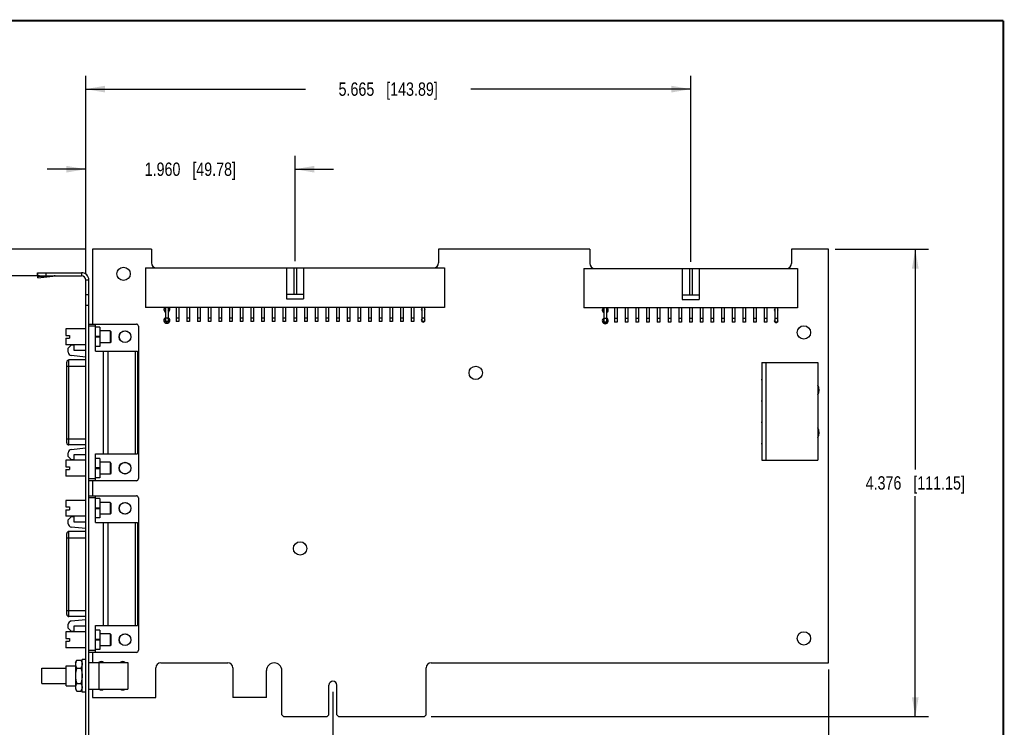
# Model space of a CAD drawing. Header units: inches. Extents: x 0.2 to 16.8, y 0.1 to 10.8.
# Tile 16 of 16: x 7.5 to 16.8, y 4.1 to 10.8. Entities that reach past the tile are written whole.
import ezdxf

# ---------------------------------------------------------------- set-up
doc = ezdxf.new("R2010")
doc.units = ezdxf.units.IN
doc.header["$LTSCALE"] = 0.935
doc.header["$MEASUREMENT"] = 0
doc.layers.get('0').update_dxf_attribs({"linetype": 'CONTINUOUS'})
doc.layers.add('COSMETIC', color=7, linetype='CONTINUOUS')
doc.layers.add('DIMENSIONS', color=7, linetype='CONTINUOUS')
doc.styles.get("Standard").update_dxf_attribs({"font": 'txt', "width": 0.8})
doc.dimstyles.new('DIMSTYLE_1', dxfattribs={"dimtxt": 0.125, "dimasz": 0.18, "dimexe": 0.18, "dimexo": 0.0625, "dimgap": 0.09, "dimtad": 0, "dimtih": 1, "dimtoh": 1, "dimdec": 3, "dimzin": 4, "dimdsep": 46, "dimtxsty": 'STANDARD', "dimblk": '_FILLED', "dimblk1": '_FILLED', "dimblk2": '_FILLED', "dimcen": 0.09, "dimadec": 0, "dimazin": 0, "dimtp": 0.005, "dimtm": 0.005, "dimtfac": 1, "dimtdec": 3, "dimtofl": 0, "dimtmove": 0, "dimatfit": 3, "dimldrblk": '_FILLED', "dimfxl": 1, "dimtolj": 1, "dimtzin": 4, "dimarcsym": 0})

# ---------------------------------------------------------------- blocks, each defined once
blk = doc.blocks.new('_FILLED')
at = {"color": 0, "linetype": 'BYBLOCK'}
blk.add_solid([(0, 0), (-1, 0.174), (-1, -0.174)], dxfattribs=at)
blk = doc.blocks.new('*D0')
at = {"layer": 'DIMENSIONS', "color": 2, "linetype": 'CONTINUOUS'}
for p, q in [((15.1761, 8.6183), (16.0514, 8.6183)), ((15.9264, 8.6183), (15.9264, 6.5553)), ((15.9264, 4.2423), (15.9264, 6.3053)), ((11.3931, 4.2423), (16.0514, 4.2423))]:
    blk.add_line(p, q, dxfattribs=at)
at = {"layer": 'DIMENSIONS', "color": 2, "linetype": 'CONTINUOUS', "xscale": 0.18, "yscale": 0.18, "zscale": 0.18}
for p, rotation in [((15.9264, 8.6183), 90), ((15.9264, 4.2423), 270)]:
    blk.add_blockref('_FILLED', p, dxfattribs=dict(at, rotation=rotation))
at = {"layer": 'DIMENSIONS', "color": 2, "linetype": 'CONTINUOUS', "insert": (15.9264, 6.4928), "char_height": 0.125, "width": 1.425, "attachment_point": 2, "line_spacing_factor": 0.9}
blk.add_mtext('4.376{\\Ftxt.shx;\\W1.000000;\\H0.125000; }[111.15]', dxfattribs=at)
blk = doc.blocks.new('*D1')
at = {"layer": 'DIMENSIONS', "color": 2, "linetype": 'CONTINUOUS'}
for p, q in [((15.1136, 4.6818), (15.1136, 2.6173)), ((8.1586, 3.9778), (8.1586, 2.6173)), ((8.1586, 2.7423), (10.8611, 2.7423)), ((15.1136, 2.7423), (12.4111, 2.7423))]:
    blk.add_line(p, q, dxfattribs=at)
at = {"layer": 'DIMENSIONS', "color": 2, "linetype": 'CONTINUOUS', "xscale": 0.18, "yscale": 0.18, "zscale": 0.18, "rotation": 180}
blk.add_blockref('_FILLED', (8.1586, 2.7423), dxfattribs=at)
at = {"layer": 'DIMENSIONS', "color": 2, "linetype": 'CONTINUOUS', "xscale": 0.18, "yscale": 0.18, "zscale": 0.18}
blk.add_blockref('_FILLED', (15.1136, 2.7423), dxfattribs=at)
at = {"layer": 'DIMENSIONS', "color": 2, "linetype": 'CONTINUOUS', "insert": (11.6361, 2.8048), "char_height": 0.125, "width": 1.425, "attachment_point": 2, "line_spacing_factor": 0.9}
blk.add_mtext('6.955{\\Ftxt.shx;\\W1.000000;\\H0.125000; }[176.66]', dxfattribs=at)
blk = doc.blocks.new('*D2')
at = {"layer": 'DIMENSIONS', "color": 2, "linetype": 'CONTINUOUS'}
for p, q in [((10.4736, 4.4733), (10.4736, 3.3673)), ((8.1586, 3.9778), (8.1586, 3.3673)), ((8.1586, 3.4923), (8.6411, 3.4923)), ((10.4736, 3.4923), (9.9911, 3.4923))]:
    blk.add_line(p, q, dxfattribs=at)
at = {"layer": 'DIMENSIONS', "color": 2, "linetype": 'CONTINUOUS', "xscale": 0.18, "yscale": 0.18, "zscale": 0.18}
for p, rotation in [((8.1586, 3.4923), 180), ((10.4736, 3.4923), 360)]:
    blk.add_blockref('_FILLED', p, dxfattribs=dict(at, rotation=rotation))
at = {"layer": 'DIMENSIONS', "color": 2, "linetype": 'CONTINUOUS', "insert": (9.3161, 3.5548), "char_height": 0.125, "width": 1.225, "attachment_point": 2, "line_spacing_factor": 0.9}
blk.add_mtext('2.315{\\Ftxt.shx;\\W1.000000;\\H0.125000; }[58.8]', dxfattribs=at)
blk = doc.blocks.new('*D3')
at = {"layer": 'DIMENSIONS', "color": 2, "linetype": 'CONTINUOUS'}
for p, q in [((6.9586, 9.0604), (6.7904, 9.0604)), ((6.9586, 8.6183), (6.9586, 9.0604)), ((8.1611, 8.6183), (6.8336, 8.6183)), ((7.7261, 8.3692), (6.8336, 8.3692)), ((6.9586, 8.3692), (6.9586, 8.0092))]:
    blk.add_line(p, q, dxfattribs=at)
at = {"layer": 'DIMENSIONS', "color": 2, "linetype": 'CONTINUOUS', "xscale": 0.18, "yscale": 0.18, "zscale": 0.18}
for p, rotation in [((6.9586, 8.6183), 270), ((6.9586, 8.3692), 90)]:
    blk.add_blockref('_FILLED', p, dxfattribs=dict(at, rotation=rotation))
at = {"layer": 'DIMENSIONS', "color": 2, "linetype": 'CONTINUOUS', "insert": (6.7279, 9.1229), "char_height": 0.125, "width": 1.125, "attachment_point": 3, "line_spacing_factor": 0.9}
blk.add_mtext('.249{\\Ftxt.shx;\\W1.000000;\\H0.125000; }[6.33]', dxfattribs=at)
blk = doc.blocks.new('*D4')
at = {"layer": 'DIMENSIONS', "color": 2, "linetype": 'CONTINUOUS'}
for p, q in [((8.1586, 8.3917), (8.1586, 9.4933)), ((10.1186, 8.5068), (10.1186, 9.4933)), ((8.1586, 9.3683), (7.7986, 9.3683)), ((10.1186, 9.3683), (10.4786, 9.3683))]:
    blk.add_line(p, q, dxfattribs=at)
at = {"layer": 'DIMENSIONS', "color": 2, "linetype": 'CONTINUOUS', "xscale": 0.18, "yscale": 0.18, "zscale": 0.18}
blk.add_blockref('_FILLED', (8.1586, 9.3683), dxfattribs=at)
at = {"layer": 'DIMENSIONS', "color": 2, "linetype": 'CONTINUOUS', "xscale": 0.18, "yscale": 0.18, "zscale": 0.18, "rotation": 180}
blk.add_blockref('_FILLED', (10.1186, 9.3683), dxfattribs=at)
at = {"layer": 'DIMENSIONS', "color": 2, "linetype": 'CONTINUOUS', "insert": (9.1386, 9.4308), "char_height": 0.125, "width": 1.325, "attachment_point": 2, "line_spacing_factor": 0.9}
blk.add_mtext('1.960{\\Ftxt.shx;\\W1.000000;\\H0.125000; }[49.78]', dxfattribs=at)
blk = doc.blocks.new('*D5')
at = {"layer": 'DIMENSIONS', "color": 2, "linetype": 'CONTINUOUS'}
for p, q in [((8.1586, 8.3917), (8.1586, 10.2433)), ((13.8236, 8.5018), (13.8236, 10.2433)), ((8.1586, 10.1183), (10.2161, 10.1183)), ((13.8236, 10.1183), (11.7661, 10.1183))]:
    blk.add_line(p, q, dxfattribs=at)
at = {"layer": 'DIMENSIONS', "color": 2, "linetype": 'CONTINUOUS', "xscale": 0.18, "yscale": 0.18, "zscale": 0.18, "rotation": 180}
blk.add_blockref('_FILLED', (8.1586, 10.1183), dxfattribs=at)
at = {"layer": 'DIMENSIONS', "color": 2, "linetype": 'CONTINUOUS', "xscale": 0.18, "yscale": 0.18, "zscale": 0.18}
blk.add_blockref('_FILLED', (13.8236, 10.1183), dxfattribs=at)
at = {"layer": 'DIMENSIONS', "color": 2, "linetype": 'CONTINUOUS', "insert": (10.9911, 10.1808), "char_height": 0.125, "width": 1.425, "attachment_point": 2, "line_spacing_factor": 0.9}
blk.add_mtext('5.665{\\Ftxt.shx;\\W1.000000;\\H0.125000; }[143.89]', dxfattribs=at)

msp = doc.modelspace()

# ---------------------------------------------------------------- linework, layer by layer
at = {"color": 7, "linetype": 'CONTINUOUS'}
for p, q in [((8.2236, 8.6183), (8.2236, 7.9173)), ((8.7736, 8.6183), (8.2236, 8.6183)), ((8.7736, 8.6183), (8.7736, 8.4913)), ((11.4636, 8.6183), (11.4636, 8.4913)), ((12.8786, 8.6183), (11.4636, 8.6183)), ((12.8786, 8.6183), (12.8786, 8.4863)), ((15.1136, 8.6183), (14.7686, 8.6183)), ((14.7686, 8.6183), (14.7686, 8.4863)), ((15.1136, 4.7443), (15.1136, 8.6183)), ((7.706, 8.3969), (7.7072, 8.3786)), ((7.706, 8.3969), (7.7086, 8.3777)), ((7.7086, 8.3692), (7.7086, 8.3992)), ((7.7086, 8.3992), (8.1186, 8.3992)), ((7.7886, 8.3692), (7.7886, 8.3992)), ((8.1186, 8.3992), (8.1186, 8.3692)), ((8.7186, 8.4443), (8.7186, 8.0743)), ((8.7186, 8.4443), (11.5186, 8.4443)), ((10.0386, 8.4443), (10.0386, 8.1543)), ((10.1061, 8.4443), (10.1061, 8.1943)), ((10.1311, 8.4443), (10.1311, 8.1943)), ((10.1986, 8.4443), (10.1986, 8.1543)), ((11.5186, 8.4443), (11.5186, 8.0743)), ((12.8236, 8.4393), (12.8236, 8.0693)), ((12.8236, 8.4393), (14.8236, 8.4393)), ((13.7436, 8.4393), (13.7436, 8.1493)), ((13.8111, 8.4393), (13.8111, 8.1893)), ((13.8361, 8.4393), (13.8361, 8.1893)), ((13.9036, 8.4393), (13.9036, 8.1493)), ((14.8236, 8.4393), (14.8236, 8.0693)), ((7.7111, 8.3496), (7.7072, 8.3786)), ((8.1886, 8.3292), (8.1586, 8.3292)), ((8.1886, 3.8452), (8.1886, 8.3292)), ((8.1886, 8.1922), (8.1586, 8.1922)), ((10.1986, 8.1943), (10.0386, 8.1943)), ((10.0386, 8.1543), (10.1986, 8.1543)), ((13.9036, 8.1893), (13.7436, 8.1893)), ((13.7436, 8.1493), (13.9036, 8.1493)), ((8.1886, 8.0922), (8.1586, 8.0922)), ((11.5186, 8.0743), (8.7186, 8.0743)), ((8.9061, 8.0743), (8.9061, 7.9418)), ((8.9311, 8.0743), (8.9311, 7.9418)), ((9.0061, 8.0743), (9.0061, 7.9418)), ((9.0311, 8.0743), (9.0311, 7.9418)), ((9.1061, 8.0743), (9.1061, 7.9418)), ((9.1311, 8.0743), (9.1311, 7.9418)), ((9.2061, 8.0743), (9.2061, 7.9418)), ((9.2311, 8.0743), (9.2311, 7.9418)), ((9.3061, 8.0743), (9.3061, 7.9418)), ((9.3311, 8.0743), (9.3311, 7.9418)), ((9.4061, 8.0743), (9.4061, 7.9418)), ((9.4311, 8.0743), (9.4311, 7.9418)), ((9.5061, 8.0743), (9.5061, 7.9418)), ((9.5311, 8.0743), (9.5311, 7.9418)), ((9.6061, 8.0743), (9.6061, 7.9418)), ((9.6311, 8.0743), (9.6311, 7.9418)), ((9.7061, 8.0743), (9.7061, 7.9418)), ((9.7311, 8.0743), (9.7311, 7.9418)), ((9.8061, 8.0743), (9.8061, 7.9418)), ((9.8311, 8.0743), (9.8311, 7.9418)), ((9.9061, 8.0743), (9.9061, 7.9418)), ((9.9311, 8.0743), (9.9311, 7.9418)), ((10.0061, 8.0743), (10.0061, 7.9418)), ((10.0311, 8.0743), (10.0311, 7.9418)), ((10.1061, 8.0743), (10.1061, 7.9418)), ((10.1311, 8.0743), (10.1311, 7.9418)), ((10.2061, 8.0743), (10.2061, 7.9418)), ((10.2311, 8.0743), (10.2311, 7.9418)), ((10.3061, 8.0743), (10.3061, 7.9418)), ((10.3311, 8.0743), (10.3311, 7.9418)), ((10.4061, 8.0743), (10.4061, 7.9418)), ((10.4311, 8.0743), (10.4311, 7.9418)), ((10.5061, 8.0743), (10.5061, 7.9418)), ((10.5311, 8.0743), (10.5311, 7.9418)), ((10.6061, 8.0743), (10.6061, 7.9418)), ((10.6311, 8.0743), (10.6311, 7.9418)), ((10.7061, 8.0743), (10.7061, 7.9418)), ((10.7311, 8.0743), (10.7311, 7.9418)), ((10.8061, 8.0743), (10.8061, 7.9418)), ((10.8311, 8.0743), (10.8311, 7.9418)), ((10.9061, 8.0743), (10.9061, 7.9418)), ((10.9311, 8.0743), (10.9311, 7.9418)), ((11.0061, 8.0743), (11.0061, 7.9418)), ((11.0311, 8.0743), (11.0311, 7.9418)), ((11.1061, 8.0743), (11.1061, 7.9418)), ((11.1311, 8.0743), (11.1311, 7.9418)), ((11.2061, 8.0743), (11.2061, 7.9418)), ((11.2311, 8.0743), (11.2311, 7.9418)), ((11.3061, 8.0743), (11.3061, 7.9418)), ((11.3311, 8.0743), (11.3311, 7.9418)), ((14.8236, 8.0693), (12.8236, 8.0693)), ((13.0111, 8.0693), (13.0111, 7.9368)), ((13.0361, 8.0693), (13.0361, 7.9368)), ((13.1111, 8.0693), (13.1111, 7.9368)), ((13.1361, 8.0693), (13.1361, 7.9368)), ((13.2111, 8.0693), (13.2111, 7.9368)), ((13.2361, 8.0693), (13.2361, 7.9368)), ((13.3111, 8.0693), (13.3111, 7.9368)), ((13.3361, 8.0693), (13.3361, 7.9368)), ((13.4111, 8.0693), (13.4111, 7.9368)), ((13.4361, 8.0693), (13.4361, 7.9368)), ((13.5111, 8.0693), (13.5111, 7.9368)), ((13.5361, 8.0693), (13.5361, 7.9368)), ((13.6111, 8.0693), (13.6111, 7.9368)), ((13.6361, 8.0693), (13.6361, 7.9368)), ((13.7111, 8.0693), (13.7111, 7.9368)), ((13.7361, 8.0693), (13.7361, 7.9368)), ((13.8111, 8.0693), (13.8111, 7.9368)), ((13.8361, 8.0693), (13.8361, 7.9368)), ((13.9111, 8.0693), (13.9111, 7.9368)), ((13.9361, 8.0693), (13.9361, 7.9368)), ((14.0111, 8.0693), (14.0111, 7.9368)), ((14.0361, 8.0693), (14.0361, 7.9368)), ((14.1111, 8.0693), (14.1111, 7.9368)), ((14.1361, 8.0693), (14.1361, 7.9368)), ((14.2111, 8.0693), (14.2111, 7.9368)), ((14.2361, 8.0693), (14.2361, 7.9368)), ((14.3111, 8.0693), (14.3111, 7.9368)), ((14.3361, 8.0693), (14.3361, 7.9368)), ((14.4111, 8.0693), (14.4111, 7.9368)), ((14.4361, 8.0693), (14.4361, 7.9368)), ((14.5111, 8.0693), (14.5111, 7.9368)), ((14.5361, 8.0693), (14.5361, 7.9368)), ((14.6111, 8.0693), (14.6111, 7.9368)), ((14.6361, 8.0693), (14.6361, 7.9368)), ((8.9311, 7.9743), (8.9061, 7.9743)), ((8.9311, 7.9418), (8.9061, 7.9418)), ((9.0311, 7.9743), (9.0061, 7.9743)), ((9.0311, 7.9418), (9.0061, 7.9418)), ((9.1311, 7.9743), (9.1061, 7.9743)), ((9.1311, 7.9418), (9.1061, 7.9418)), ((9.2311, 7.9743), (9.2061, 7.9743)), ((9.2311, 7.9418), (9.2061, 7.9418)), ((9.3311, 7.9743), (9.3061, 7.9743)), ((9.3311, 7.9418), (9.3061, 7.9418)), ((9.4311, 7.9743), (9.4061, 7.9743)), ((9.4311, 7.9418), (9.4061, 7.9418)), ((9.5311, 7.9743), (9.5061, 7.9743)), ((9.5311, 7.9418), (9.5061, 7.9418)), ((9.6311, 7.9743), (9.6061, 7.9743)), ((9.6311, 7.9418), (9.6061, 7.9418)), ((9.7311, 7.9743), (9.7061, 7.9743)), ((9.7311, 7.9418), (9.7061, 7.9418)), ((9.8311, 7.9743), (9.8061, 7.9743)), ((9.8311, 7.9418), (9.8061, 7.9418)), ((9.9311, 7.9743), (9.9061, 7.9743)), ((9.9311, 7.9418), (9.9061, 7.9418)), ((10.0311, 7.9743), (10.0061, 7.9743)), ((10.0311, 7.9418), (10.0061, 7.9418)), ((10.1311, 7.9743), (10.1061, 7.9743)), ((10.1311, 7.9418), (10.1061, 7.9418)), ((10.2311, 7.9743), (10.2061, 7.9743)), ((10.2311, 7.9418), (10.2061, 7.9418)), ((10.3311, 7.9743), (10.3061, 7.9743)), ((10.3311, 7.9418), (10.3061, 7.9418)), ((10.4311, 7.9743), (10.4061, 7.9743)), ((10.4311, 7.9418), (10.4061, 7.9418)), ((10.5311, 7.9743), (10.5061, 7.9743)), ((10.5311, 7.9418), (10.5061, 7.9418)), ((10.6311, 7.9743), (10.6061, 7.9743)), ((10.6311, 7.9418), (10.6061, 7.9418)), ((10.7311, 7.9743), (10.7061, 7.9743)), ((10.7311, 7.9418), (10.7061, 7.9418)), ((10.8311, 7.9743), (10.8061, 7.9743)), ((10.8311, 7.9418), (10.8061, 7.9418)), ((10.9311, 7.9743), (10.9061, 7.9743)), ((10.9311, 7.9418), (10.9061, 7.9418)), ((11.0311, 7.9743), (11.0061, 7.9743)), ((11.0311, 7.9418), (11.0061, 7.9418)), ((11.1311, 7.9743), (11.1061, 7.9743)), ((11.1311, 7.9418), (11.1061, 7.9418)), ((11.2311, 7.9743), (11.2061, 7.9743)), ((11.2311, 7.9418), (11.2061, 7.9418)), ((11.3311, 7.9743), (11.3061, 7.9743)), ((11.3311, 7.9418), (11.3061, 7.9418)), ((13.0361, 7.9693), (13.0111, 7.9693)), ((13.0361, 7.9368), (13.0111, 7.9368)), ((13.1361, 7.9693), (13.1111, 7.9693)), ((13.1361, 7.9368), (13.1111, 7.9368)), ((13.2361, 7.9693), (13.2111, 7.9693)), ((13.2361, 7.9368), (13.2111, 7.9368)), ((13.3361, 7.9693), (13.3111, 7.9693)), ((13.3361, 7.9368), (13.3111, 7.9368)), ((13.4361, 7.9693), (13.4111, 7.9693)), ((13.4361, 7.9368), (13.4111, 7.9368)), ((13.5361, 7.9693), (13.5111, 7.9693)), ((13.5361, 7.9368), (13.5111, 7.9368)), ((13.6361, 7.9693), (13.6111, 7.9693)), ((13.6361, 7.9368), (13.6111, 7.9368)), ((13.7361, 7.9693), (13.7111, 7.9693)), ((13.7361, 7.9368), (13.7111, 7.9368)), ((13.8361, 7.9693), (13.8111, 7.9693)), ((13.8361, 7.9368), (13.8111, 7.9368)), ((13.9361, 7.9693), (13.9111, 7.9693)), ((13.9361, 7.9368), (13.9111, 7.9368)), ((14.0361, 7.9693), (14.0111, 7.9693)), ((14.0361, 7.9368), (14.0111, 7.9368)), ((14.1361, 7.9693), (14.1111, 7.9693)), ((14.1361, 7.9368), (14.1111, 7.9368)), ((14.2361, 7.9693), (14.2111, 7.9693)), ((14.2361, 7.9368), (14.2111, 7.9368)), ((14.3361, 7.9693), (14.3111, 7.9693)), ((14.3361, 7.9368), (14.3111, 7.9368)), ((14.4361, 7.9693), (14.4111, 7.9693)), ((14.4361, 7.9368), (14.4111, 7.9368)), ((14.5361, 7.9693), (14.5111, 7.9693)), ((14.5361, 7.9368), (14.5111, 7.9368)), ((14.6361, 7.9693), (14.6111, 7.9693)), ((14.6361, 7.9368), (14.6111, 7.9368)), ((7.9743, 7.874), (7.9743, 7.8119)), ((8.1586, 7.874), (7.9743, 7.874)), ((8.1886, 7.9173), (8.6335, 7.9173)), ((8.2516, 7.8976), (8.1886, 7.8976)), ((8.2516, 7.6653), (8.2516, 7.9173)), ((8.2909, 7.8897), (8.2516, 7.8897)), ((8.2909, 7.8897), (8.2909, 7.7086)), ((8.3869, 7.8552), (8.2909, 7.8552)), ((8.3869, 7.8552), (8.3869, 7.7432)), ((8.3869, 7.8552), (8.3948, 7.8473)), ((8.3948, 7.8473), (8.3948, 7.751)), ((8.6531, 7.8976), (8.6531, 6.47)), ((7.9743, 7.8119), (8.0078, 7.8119)), ((7.9743, 7.7864), (7.9743, 7.7244)), ((7.9743, 7.7864), (8.0078, 7.7864)), ((8.0078, 7.8119), (8.0078, 7.7864)), ((8.2909, 7.8011), (8.2516, 7.8011)), ((8.2516, 7.7972), (8.2909, 7.7972)), ((8.3948, 7.751), (8.3869, 7.7432)), ((8.1586, 7.7244), (7.9743, 7.7244)), ((7.9957, 7.6909), (8.0272, 7.7224)), ((7.9957, 7.6549), (7.9957, 7.6909)), ((8.0272, 7.7224), (8.0488, 7.7224)), ((8.0488, 7.7224), (8.0488, 7.6732)), ((8.0488, 7.6732), (8.1586, 7.6732)), ((8.2909, 7.7086), (8.2516, 7.7086)), ((8.2516, 7.6653), (8.6453, 7.6653)), ((8.3869, 7.7432), (8.2909, 7.7432)), ((8.3264, 6.7023), (8.3264, 7.6653)), ((8.3657, 7.6653), (8.3657, 6.7023)), ((8.6256, 6.7023), (8.6256, 7.6653)), ((8.6453, 7.6653), (8.6453, 6.7023)), ((7.9819, 6.8051), (7.9819, 7.5625)), ((8.0016, 6.7854), (8.0016, 7.5822)), ((8.1586, 7.5822), (8.0016, 7.5822)), ((8.1586, 7.6094), (8.0239, 7.6236)), ((7.9819, 7.5244), (8.1586, 7.5244)), ((14.4886, 7.5583), (15.0136, 7.5583)), ((14.4886, 7.5583), (14.4886, 6.6423)), ((14.5286, 7.5583), (14.5286, 6.6423)), ((15.0136, 7.5583), (15.0136, 6.6423)), ((7.9819, 6.8432), (8.1586, 6.8432)), ((8.1586, 6.7854), (8.0016, 6.7854)), ((8.0239, 6.744), (8.1586, 6.7582)), ((7.9743, 6.6432), (7.9743, 6.5812)), ((8.1586, 6.6432), (7.9743, 6.6432)), ((7.9957, 6.6767), (7.9957, 6.7127)), ((8.0272, 6.6452), (7.9957, 6.6767)), ((8.0488, 6.6452), (8.0272, 6.6452)), ((8.0488, 6.6944), (8.0488, 6.6452)), ((8.1586, 6.6944), (8.0488, 6.6944)), ((8.2516, 6.4503), (8.2516, 6.7023)), ((8.2516, 6.7023), (8.6453, 6.7023)), ((8.2909, 6.659), (8.2516, 6.659)), ((8.2909, 6.659), (8.2909, 6.4779)), ((14.4886, 6.6423), (15.0136, 6.6423)), ((7.9743, 6.5812), (8.0078, 6.5812)), ((7.9743, 6.5556), (7.9743, 6.4936)), ((7.9743, 6.5556), (8.0078, 6.5556)), ((8.0078, 6.5812), (8.0078, 6.5556)), ((8.2909, 6.5704), (8.2516, 6.5704)), ((8.2516, 6.5665), (8.2909, 6.5665)), ((8.3869, 6.6244), (8.2909, 6.6244)), ((8.3869, 6.6244), (8.3869, 6.5124)), ((8.3948, 6.6166), (8.3869, 6.6244)), ((8.3948, 6.6166), (8.3948, 6.5203)), ((8.1586, 6.4936), (7.9743, 6.4936)), ((8.1886, 6.47), (8.2516, 6.47)), ((8.2909, 6.4779), (8.2516, 6.4779)), ((8.3869, 6.5124), (8.2909, 6.5124)), ((8.3948, 6.5203), (8.3869, 6.5124)), ((8.6335, 6.4503), (8.1886, 6.4503)), ((8.2236, 6.4503), (8.2236, 6.3103)), ((8.1886, 6.3103), (8.6335, 6.3103)), ((8.2516, 6.2906), (8.1886, 6.2906)), ((8.2516, 6.0584), (8.2516, 6.3103)), ((8.2909, 6.2828), (8.2516, 6.2828)), ((8.2909, 6.2828), (8.2909, 6.1017)), ((8.6531, 6.2906), (8.6531, 4.8631)), ((7.9743, 6.267), (7.9743, 6.205)), ((8.1586, 6.267), (7.9743, 6.267)), ((7.9743, 6.205), (8.0078, 6.205)), ((7.9743, 6.1794), (7.9743, 6.1174)), ((7.9743, 6.1794), (8.0078, 6.1794)), ((8.0078, 6.205), (8.0078, 6.1794)), ((8.2909, 6.1942), (8.2516, 6.1942)), ((8.2516, 6.1903), (8.2909, 6.1903)), ((8.3869, 6.2482), (8.2909, 6.2482)), ((8.3869, 6.2482), (8.3869, 6.1362)), ((8.3948, 6.2404), (8.3869, 6.2482)), ((8.3948, 6.2404), (8.3948, 6.1441)), ((8.1586, 6.1174), (7.9743, 6.1174)), ((7.9957, 6.084), (8.0272, 6.1155)), ((8.0272, 6.1155), (8.0488, 6.1155)), ((8.0488, 6.1155), (8.0488, 6.0662)), ((8.2909, 6.1017), (8.2516, 6.1017)), ((8.3869, 6.1362), (8.2909, 6.1362)), ((8.3948, 6.1441), (8.3869, 6.1362)), ((7.9957, 6.0479), (7.9957, 6.084)), ((8.1586, 6.0025), (8.0239, 6.0166)), ((8.0488, 6.0662), (8.1586, 6.0662)), ((8.2516, 6.0584), (8.6453, 6.0584)), ((8.3264, 5.0954), (8.3264, 6.0584)), ((8.3657, 6.0584), (8.3657, 5.0954)), ((8.6256, 5.0954), (8.6256, 6.0584)), ((8.6453, 6.0584), (8.6453, 5.0954)), ((7.9819, 5.1981), (7.9819, 5.9556)), ((7.9819, 5.9174), (8.1586, 5.9174)), ((8.0016, 5.1784), (8.0016, 5.9753)), ((8.1586, 5.9753), (8.0016, 5.9753)), ((7.9819, 5.2363), (8.1586, 5.2363)), ((8.1586, 5.1784), (8.0016, 5.1784)), ((7.9957, 5.0698), (7.9957, 5.1058)), ((8.0239, 5.1371), (8.1586, 5.1513)), ((8.0488, 5.0875), (8.0488, 5.0383)), ((8.1586, 5.0875), (8.0488, 5.0875)), ((8.2516, 4.8434), (8.2516, 5.0954)), ((8.2516, 5.0954), (8.6453, 5.0954)), ((7.9743, 5.0363), (7.9743, 4.9743)), ((8.1586, 5.0363), (7.9743, 5.0363)), ((8.0272, 5.0383), (7.9957, 5.0698)), ((8.0488, 5.0383), (8.0272, 5.0383)), ((8.2909, 5.0521), (8.2516, 5.0521)), ((8.2909, 5.0521), (8.2909, 4.871)), ((8.3869, 5.0175), (8.2909, 5.0175)), ((8.3869, 5.0175), (8.3869, 4.9055)), ((8.3948, 5.0096), (8.3869, 5.0175)), ((8.3948, 5.0096), (8.3948, 4.9134)), ((7.9743, 4.9743), (8.0078, 4.9743)), ((7.9743, 4.9487), (7.9743, 4.8867)), ((7.9743, 4.9487), (8.0078, 4.9487)), ((8.1586, 4.8867), (7.9743, 4.8867)), ((8.0078, 4.9743), (8.0078, 4.9487)), ((8.2909, 4.9635), (8.2516, 4.9635)), ((8.2516, 4.9595), (8.2909, 4.9595)), ((8.3869, 4.9055), (8.2909, 4.9055)), ((8.3948, 4.9134), (8.3869, 4.9055)), ((8.1886, 4.8631), (8.2516, 4.8631)), ((8.6335, 4.8434), (8.1886, 4.8434)), ((8.2236, 4.8434), (8.2236, 4.7493)), ((8.2909, 4.871), (8.2516, 4.871)), ((7.9746, 4.5313), (7.9746, 4.7173)), ((7.9746, 4.7173), (8.0626, 4.7173)), ((8.0626, 4.7483), (8.0743, 4.7687)), ((8.0626, 4.7483), (8.0626, 4.5003)), ((8.0743, 4.7687), (8.1138, 4.7687)), ((8.1138, 4.7687), (8.1256, 4.7483)), ((8.1256, 4.4713), (8.1256, 4.7773)), ((8.1586, 4.7773), (8.1256, 4.7773)), ((8.1886, 4.7173), (8.1896, 4.7173)), ((8.1896, 4.4993), (8.1896, 4.7493)), ((8.1896, 4.7493), (8.5546, 4.7493)), ((8.2836, 4.4993), (8.2836, 4.7493)), ((8.5546, 4.7493), (8.5546, 4.4993)), ((8.8616, 4.7443), (9.4896, 4.7443)), ((11.3926, 4.7443), (15.1136, 4.7443)), ((7.7496, 4.5528), (7.7496, 4.6958)), ((7.7496, 4.6958), (7.9746, 4.6958)), ((8.0743, 4.6965), (8.1138, 4.6965)), ((8.8146, 4.4193), (8.8146, 4.6973)), ((9.5366, 4.6973), (9.5366, 4.4193)), ((9.8516, 4.4193), (9.8516, 4.6723)), ((9.9956, 4.2573), (9.9956, 4.6723)), ((11.3456, 4.2573), (11.3456, 4.6973)), ((7.7496, 4.5528), (7.9746, 4.5528)), ((7.9746, 4.5313), (8.0626, 4.5313)), ((8.0743, 4.5522), (8.1138, 4.5522)), ((8.1886, 4.5313), (8.1896, 4.5313)), ((10.4361, 4.2573), (10.4361, 4.5358)), ((10.5111, 4.2573), (10.5111, 4.5358)), ((8.0626, 4.5003), (8.0743, 4.48)), ((8.0743, 4.48), (8.1138, 4.48)), ((8.1138, 4.48), (8.1256, 4.5003)), ((8.1586, 4.4713), (8.1256, 4.4713)), ((8.1896, 4.4993), (8.5546, 4.4993)), ((8.2236, 4.4993), (8.2236, 4.4193)), ((8.2236, 4.4193), (8.8146, 4.4193)), ((9.8516, 4.4193), (9.5366, 4.4193)), ((10.0106, 4.2423), (9.9956, 4.2573)), ((10.0106, 4.2423), (10.4211, 4.2423)), ((10.4211, 4.2423), (10.4361, 4.2573)), ((10.5261, 4.2423), (10.5111, 4.2573)), ((10.5261, 4.2423), (11.3306, 4.2423)), ((11.3456, 4.2573), (11.3306, 4.2423))]:
    msp.add_line(p, q, dxfattribs=at)
at = {"color": 3, "linetype": 'CONTINUOUS'}
for p, q in [((7.7086, 8.3692), (8.1186, 8.3692)), ((7.7099, 8.368), (7.7111, 8.3496)), ((7.7099, 8.368), (7.8516, 8.368)), ((7.7111, 8.3496), (7.8516, 8.368)), ((8.1586, 3.8452), (8.1586, 8.3292))]:
    msp.add_line(p, q, dxfattribs=at)
at = {"color": 7, "linetype": 'CONTINUOUS', "const_width": 0.02}
for points in [[(16.75, 10.7586), (0.25, 10.7586)], [(16.75, 0.2586), (16.75, 10.7586)]]:
    msp.add_lwpolyline(points, dxfattribs=at)
at = {"color": 7, "linetype": 'CONTINUOUS'}
for centre, radius in [((8.5136, 8.3883), 0.0625), ((8.527, 7.7992), 0.0551), ((8.527, 7.7992), 0.0541), ((14.8836, 7.8393), 0.0625), ((11.8106, 7.4603), 0.0625), ((8.527, 6.5684), 0.0551), ((8.527, 6.5684), 0.0541), ((8.527, 6.1922), 0.0551), ((8.527, 6.1922), 0.0541), ((10.1666, 5.8163), 0.0625), ((8.527, 4.9615), 0.0551), ((8.527, 4.9615), 0.0541), ((14.8836, 4.9743), 0.0625)]:
    msp.add_circle(centre, radius, dxfattribs=at)
for centre, radius, start, end in [((8.8206, 8.4913), 0.047, 180, 270), ((11.4166, 8.4913), 0.047, 270, 360), ((12.9256, 8.4863), 0.047, 180, 270), ((14.7216, 8.4863), 0.047, 270, 360), ((8.1186, 8.3292), 0.07, 0, 90), ((8.9186, 8.0543), 0.0175, 136.91881, 223.08119), ((8.9186, 8.0543), 0.0175, 316.91881, 43.08119), ((11.3186, 8.0543), 0.0175, 136.91881, 223.08119), ((11.3186, 8.0543), 0.0175, 316.91881, 43.08119), ((13.0236, 8.0493), 0.0175, 136.91881, 223.08119), ((13.0236, 8.0493), 0.0175, 316.91881, 43.08119), ((14.6236, 8.0493), 0.0175, 136.91881, 223.08119), ((14.6236, 8.0493), 0.0175, 316.91881, 43.08119), ((8.9186, 7.9543), 0.0175, 136.91881, 223.08119), ((8.9186, 7.9543), 0.0175, 226.5201, 313.4799), ((8.9186, 7.9543), 0.0175, 316.91881, 43.08119), ((11.3186, 7.9543), 0.0175, 136.91881, 223.08119), ((11.3186, 7.9543), 0.0175, 226.5201, 313.4799), ((11.3186, 7.9543), 0.0175, 316.91881, 43.08119), ((13.0236, 7.9493), 0.0175, 136.91881, 223.08119), ((13.0236, 7.9493), 0.0175, 226.5201, 313.4799), ((13.0236, 7.9493), 0.0175, 316.91881, 43.08119), ((14.6236, 7.9493), 0.0175, 136.91881, 223.08119), ((14.6236, 7.9493), 0.0175, 226.5201, 313.4799), ((14.6236, 7.9493), 0.0175, 316.91881, 43.08119), ((8.6335, 7.8976), 0.0197, 0, 90), ((8.0272, 7.6549), 0.0315, 180, 264), ((8.0016, 7.5625), 0.0197, 90, 180.00169), ((14.5166, 7.4003), 0.03, 160.22427, 199.77573), ((14.9491, 7.3003), 0.0785, 325.58196, 34.41804), ((14.5166, 7.2003), 0.03, 160.22427, 199.77573), ((14.5166, 7.0003), 0.03, 160.22427, 199.77573), ((14.9491, 6.9003), 0.0785, 325.58196, 34.41804), ((8.0016, 6.8051), 0.0197, 179.9983, 270), ((8.0272, 6.7127), 0.0315, 96, 180), ((14.5166, 6.8003), 0.03, 160.22427, 199.77573), ((8.6335, 6.47), 0.0197, 270, 360), ((8.6335, 6.2906), 0.0197, 0, 90), ((8.0272, 6.0479), 0.0315, 180, 264), ((8.0016, 5.9556), 0.0197, 90, 180.00169), ((8.0016, 5.1981), 0.0197, 179.9983, 270), ((8.0272, 5.1058), 0.0315, 96, 180), ((8.6335, 4.8631), 0.0197, 270, 360), ((8.3046, 4.7243), 0.0335, 49.00982, 129.95391), ((8.5046, 4.7243), 0.0335, 49.00982, 130.99018), ((8.8616, 4.6973), 0.047, 90, 180), ((9.4896, 4.6973), 0.047, 0, 90), ((9.9236, 4.6723), 0.072, 0, 180), ((11.3926, 4.6973), 0.047, 90, 180), ((10.4736, 4.5358), 0.0375, 0, 180), ((8.3046, 4.5243), 0.0335, 230.04609, 310.99018), ((8.5046, 4.5243), 0.0335, 229.00982, 310.99018)]:
    msp.add_arc(centre, radius, start, end, dxfattribs=at)
at = {"color": 3, "linetype": 'CONTINUOUS'}
for centre, radius, start, end in [((7.8737, 8.1639), 0.2052, 90.01921, 96.1799), ((8.1186, 8.3292), 0.04, 0, 90)]:
    msp.add_arc(centre, radius, start, end, dxfattribs=at)
at = {"color": 7, "linetype": 'CONTINUOUS'}
for points, knots in [([(7.7086, 8.3992), (7.7084, 8.3992), (7.7079, 8.399), (7.7072, 8.3986), (7.7066, 8.3979), (7.7062, 8.3973), (7.706, 8.3969)], [0, 0, 0, 0, 0.192214, 0.411904, 0.677707, 1, 1, 1, 1]), ([(8.0743, 4.7687), (8.0731, 4.7666), (8.0715, 4.7635), (8.0694, 4.7593), (8.0676, 4.7551), (8.0661, 4.7508), (8.0649, 4.7465), (8.0642, 4.7433), (8.0636, 4.74), (8.0633, 4.7368), (8.0631, 4.7335), (8.0632, 4.7303), (8.0634, 4.727), (8.064, 4.7227), (8.0647, 4.7195), (8.0653, 4.7173)], [0, 0, 0, 0, 0.132674, 0.197843, 0.262222, 0.388665, 0.450857, 0.512455, 0.573568, 0.634326, 0.694878, 0.755384, 0.816006, 0.876898, 1, 1, 1, 1]), ([(8.0653, 4.7173), (8.0658, 4.7156), (8.0669, 4.712), (8.069, 4.7068), (8.0715, 4.7016), (8.0733, 4.6982), (8.0743, 4.6965)], [0, 0, 0, 0, 0.242733, 0.49016, 0.742587, 1, 1, 1, 1]), ([(8.1138, 4.7687), (8.115, 4.7666), (8.1167, 4.7635), (8.1187, 4.7593), (8.1205, 4.7551), (8.1221, 4.7508), (8.1233, 4.7465), (8.124, 4.7433), (8.1245, 4.74), (8.1249, 4.7368), (8.125, 4.7335), (8.125, 4.7303), (8.1248, 4.727), (8.1242, 4.7227), (8.1235, 4.7195), (8.1229, 4.7173)], [0, 0, 0, 0, 0.132674, 0.197843, 0.262222, 0.388665, 0.450857, 0.512455, 0.573568, 0.634326, 0.694878, 0.755384, 0.816006, 0.876898, 1, 1, 1, 1]), ([(8.1229, 4.7173), (8.1224, 4.7156), (8.1213, 4.712), (8.1192, 4.7068), (8.1167, 4.7016), (8.1148, 4.6982), (8.1138, 4.6965)], [0, 0, 0, 0, 0.242733, 0.49016, 0.742587, 1, 1, 1, 1]), ([(8.0743, 4.6965), (8.0726, 4.6906), (8.0703, 4.6818), (8.0677, 4.6698), (8.0661, 4.6608), (8.065, 4.6533), (8.0643, 4.6472), (8.0639, 4.6426), (8.0636, 4.6381), (8.0633, 4.632), (8.0631, 4.6243), (8.0633, 4.6167), (8.0636, 4.6106), (8.0639, 4.606), (8.0643, 4.6015), (8.065, 4.5954), (8.0661, 4.5879), (8.0677, 4.5788), (8.0703, 4.5669), (8.0726, 4.558), (8.0743, 4.5522)], [0, 0, 0, 0, 0.124986, 0.187485, 0.249986, 0.312487, 0.343739, 0.374992, 0.406244, 0.437497, 0.5, 0.562503, 0.593756, 0.625008, 0.656261, 0.687513, 0.750014, 0.812515, 0.875014, 1, 1, 1, 1]), ([(8.1138, 4.6965), (8.1155, 4.6906), (8.1179, 4.6818), (8.1204, 4.6698), (8.122, 4.6608), (8.1231, 4.6533), (8.1238, 4.6472), (8.1243, 4.6426), (8.1246, 4.6381), (8.1249, 4.632), (8.1251, 4.6243), (8.1249, 4.6167), (8.1246, 4.6106), (8.1243, 4.606), (8.1238, 4.6015), (8.1231, 4.5954), (8.122, 4.5879), (8.1204, 4.5788), (8.1179, 4.5669), (8.1155, 4.558), (8.1138, 4.5522)], [0, 0, 0, 0, 0.124986, 0.187485, 0.249986, 0.312487, 0.343739, 0.374992, 0.406244, 0.437497, 0.5, 0.562503, 0.593756, 0.625008, 0.656261, 0.687513, 0.750014, 0.812515, 0.875014, 1, 1, 1, 1]), ([(8.0653, 4.5313), (8.0647, 4.5292), (8.064, 4.526), (8.0634, 4.5217), (8.0632, 4.5184), (8.0631, 4.5152), (8.0633, 4.5119), (8.0636, 4.5087), (8.0642, 4.5054), (8.0649, 4.5022), (8.0661, 4.4979), (8.0676, 4.4936), (8.0694, 4.4894), (8.0715, 4.4852), (8.0731, 4.4821), (8.0743, 4.48)], [0, 0, 0, 0, 0.123102, 0.183994, 0.244616, 0.305122, 0.365674, 0.426432, 0.487545, 0.549143, 0.611335, 0.737778, 0.802157, 0.867326, 1, 1, 1, 1]), ([(8.0743, 4.5522), (8.0733, 4.5505), (8.0715, 4.5471), (8.069, 4.5419), (8.0669, 4.5367), (8.0658, 4.5331), (8.0653, 4.5313)], [0, 0, 0, 0, 0.257413, 0.50984, 0.757267, 1, 1, 1, 1]), ([(8.1138, 4.5522), (8.1148, 4.5505), (8.1167, 4.5471), (8.1192, 4.5419), (8.1213, 4.5367), (8.1224, 4.5331), (8.1229, 4.5313)], [0, 0, 0, 0, 0.257413, 0.50984, 0.757267, 1, 1, 1, 1]), ([(8.1229, 4.5313), (8.1235, 4.5292), (8.1242, 4.526), (8.1248, 4.5217), (8.125, 4.5184), (8.125, 4.5152), (8.1249, 4.5119), (8.1245, 4.5087), (8.124, 4.5054), (8.1233, 4.5022), (8.1221, 4.4979), (8.1205, 4.4936), (8.1187, 4.4894), (8.1167, 4.4852), (8.115, 4.4821), (8.1138, 4.48)], [0, 0, 0, 0, 0.123102, 0.183994, 0.244616, 0.305122, 0.365674, 0.426432, 0.487545, 0.549143, 0.611335, 0.737778, 0.802157, 0.867326, 1, 1, 1, 1])]:
    msp.add_open_spline(points, degree=3, knots=knots, dxfattribs=at)
at = {"color": 3, "linetype": 'CONTINUOUS'}
msp.add_open_spline([(7.7086, 8.3692), (7.7087, 8.3692), (7.7089, 8.3691), (7.7093, 8.3688), (7.7096, 8.3685), (7.7098, 8.3681), (7.7099, 8.368)], degree=3, knots=[0, 0, 0, 0, 0.175984, 0.388741, 0.659972, 1, 1, 1, 1], dxfattribs=at)
at = {"layer": 'COSMETIC', "color": 7, "linetype": 'CONTINUOUS'}
for centre, start, end in [((8.9186, 8.0543), 134.41499, 243.47904), ((8.9186, 8.0543), 296.52096, 45.58501), ((13.0236, 8.0493), 134.41499, 243.47904), ((13.0236, 8.0493), 296.52096, 45.58501), ((8.9186, 7.9543), 116.52096, 63.47904), ((13.0236, 7.9493), 117.6, 63.47904)]:
    msp.add_arc(centre, 0.028, start, end, dxfattribs=at)

# ---------------------------------------------------------------- dimensions: what is measured, and where the dimension line sits
at = {"layer": 'DIMENSIONS', "color": 2, "linetype": 'CONTINUOUS'}
for base, p1, p2, picture, middle in [((13.8236, 10.1183), (8.1586, 8.3917), (13.8236, 8.5018), '*D5', (10.8411, 10.1183)), ((10.1186, 9.3683), (8.1586, 8.3917), (10.1186, 8.5068), '*D4', (8.9886, 9.3683)), ((10.4736, 3.4923), (8.1586, 3.9778), (10.4736, 4.4733), '*D2', (9.1661, 3.4923))]:
    dim = msp.add_linear_dim(base=base, p1=p1, p2=p2, dimstyle='DIMSTYLE_1', dxfattribs=at)
    dim.commit()
    dim.dimension.update_dxf_attribs({"geometry": picture, "text_midpoint": middle, "dimtype": 160})
for base, p1, p2, angle, picture, middle in [((6.9586, 8.6183), (7.7261, 8.3692), (8.1611, 8.6183), 90, '*D3', (5.9154, 9.0604)), ((15.9264, 4.2423), (15.1761, 8.6183), (11.3931, 4.2423), 270, '*D0', (15.7764, 6.4303)), ((8.1586, 2.7423), (15.1136, 4.6818), (8.1586, 3.9778), 180, '*D1', (11.4861, 2.7423))]:
    dim = msp.add_linear_dim(base=base, p1=p1, p2=p2, angle=angle, dimstyle='DIMSTYLE_1', dxfattribs=at)
    dim.commit()
    dim.dimension.update_dxf_attribs({"geometry": picture, "text_midpoint": middle, "dimtype": 160})

doc.saveas('drawing.dxf')
